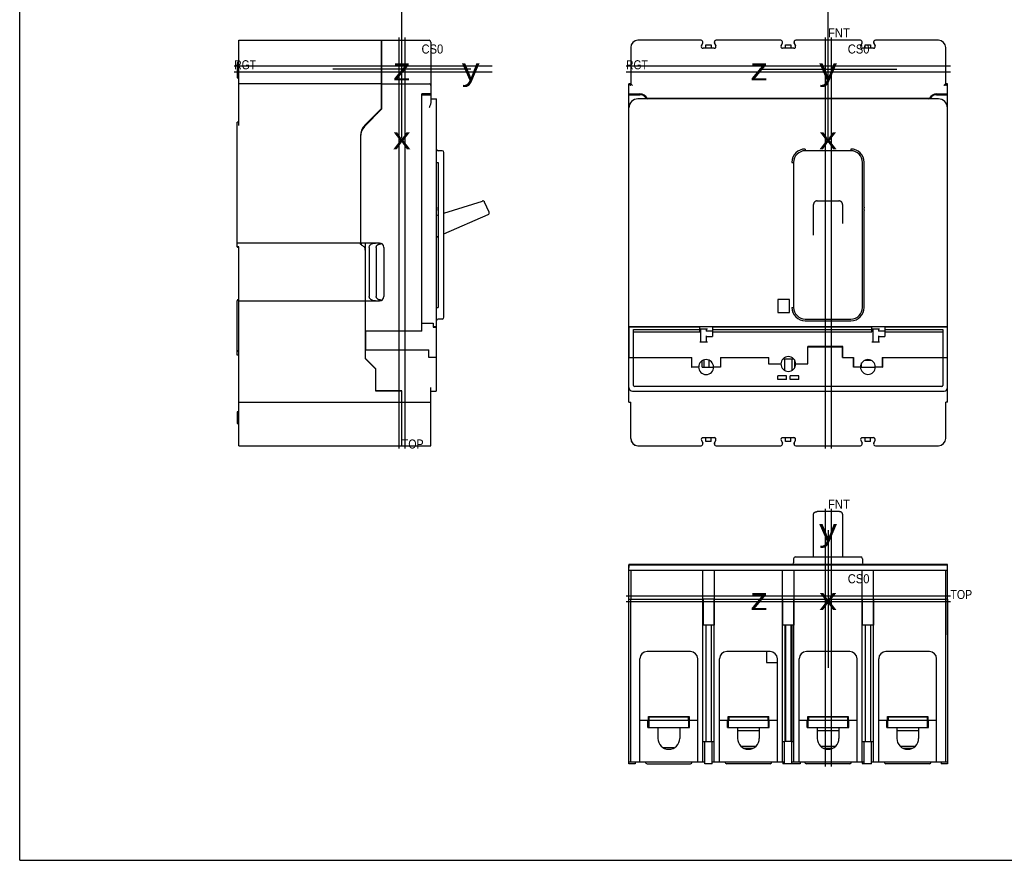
# Model space of a CAD drawing. Extents: x 0 to 34, y 0 to 22.
# Tile 1 of 5: x 0 to 17, y 0 to 14.5. Entities that reach past the tile are written whole.
import ezdxf
from ezdxf.enums import TextEntityAlignment as Align

# ---------------------------------------------------------------- set-up
doc = ezdxf.new("R2010")
doc.units = 0
doc.header["$LTSCALE"] = 1.87
doc.layers.get('0').update_dxf_attribs({"linetype": 'CONTINUOUS'})
doc.styles.add('TEXTSTYLE_0', font='txt', dxfattribs={"width": 0.8})

msp = doc.modelspace()

# ---------------------------------------------------------------- linework, layer by layer
at = {"color": 7, "linetype": 'CONTINUOUS'}
for q in [(0, 22), (34, 0)]:
    msp.add_line((0, 0), q, dxfattribs=at)
at = {"color": 2, "linetype": 'CONTINUOUS'}
for p, q in [((6.598, 12.47), (6.598, 14.85)), ((13.957, 12.47), (13.957, 14.85)), ((6.649, 14.21), (6.649, 7.111)), ((13.906, 14.21), (13.906, 7.111)), ((8.157, 13.609), (3.704, 13.609)), ((7.788, 13.66), (5.408, 13.66)), ((16.07, 13.609), (10.47, 13.609)), ((12.767, 13.66), (15.147, 13.66)), ((7.098, 13.234), (6.942, 13.234)), ((6.942, 13.22), (7.098, 13.22)), ((7.098, 13.234), (7.098, 13.22)), ((10.519, 13.234), (10.708, 13.234)), ((10.519, 13.22), (10.707, 13.22)), ((10.832, 13.16), (15.708, 13.16)), ((15.831, 13.22), (16.019, 13.22)), ((15.832, 13.234), (16.019, 13.234)), ((5.953, 12.67), (6.25, 12.977)), ((6.248, 12.983), (5.956, 12.691)), ((6.248, 12.983), (6.248, 12.975)), ((5.883, 12.514), (5.883, 10.647)), ((13.563, 12.283), (13.563, 12.253)), ((14.351, 12.283), (14.351, 12.253)), ((7.194, 12.053), (7.224, 12.053)), ((7.224, 12.053), (7.224, 9.547)), ((13.333, 12.053), (13.363, 12.053)), ((14.581, 11.279), (14.581, 12.053)), ((14.581, 9.547), (14.581, 11.222)), ((5.898, 10.66), (5.898, 10.63)), ((5.973, 10.535), (5.967, 10.535)), ((7.194, 9.547), (7.224, 9.547)), ((13.293, 9.682), (13.09, 9.682)), ((13.09, 9.682), (13.09, 9.461)), ((13.293, 9.461), (13.293, 9.682)), ((13.333, 9.547), (13.363, 9.547)), ((13.09, 9.461), (13.293, 9.461)), ((6.942, 9.275), (7.141, 9.275)), ((6.948, 9.269), (6.948, 9.275)), ((7.033, 9.269), (7.033, 9.275)), ((7.137, 9.207), (7.19, 9.207)), ((7.141, 9.275), (7.141, 9.213)), ((11.742, 9.207), (10.52, 9.207)), ((14.713, 9.207), (11.964, 9.207)), ((13.563, 9.317), (14.351, 9.317)), ((16.02, 9.207), (14.935, 9.207)), ((6.942, 9.135), (5.973, 9.135)), ((5.978, 8.815), (5.978, 9.135)), ((10.519, 9.135), (10.52, 9.135)), ((10.6, 9.127), (11.742, 9.127)), ((11.964, 9.127), (14.713, 9.127)), ((14.935, 9.127), (15.94, 9.127)), ((14.212, 8.875), (13.607, 8.875)), ((14.212, 8.681), (14.212, 8.875)), ((5.973, 8.815), (7.065, 8.815)), ((7.065, 8.681), (7.065, 8.815)), ((7.19, 8.681), (7.065, 8.681)), ((10.52, 8.681), (10.6, 8.681)), ((10.6, 8.681), (11.604, 8.681)), ((11.604, 8.518), (11.604, 8.681)), ((12.1, 8.681), (12.933, 8.681)), ((12.1, 8.681), (12.1, 8.518)), ((12.931, 8.681), (12.931, 8.571)), ((14.212, 8.681), (14.397, 8.681)), ((14.397, 8.518), (14.397, 8.681)), ((14.893, 8.681), (16.02, 8.681)), ((14.893, 8.681), (14.893, 8.518)), ((16.02, 8.681), (16.02, 8.815)), ((6.148, 8.488), (5.973, 8.663)), ((5.973, 8.658), (6.148, 8.483)), ((10.519, 7.91), (10.519, 8.658)), ((10.519, 8.658), (10.52, 8.658)), ((11.724, 8.518), (11.604, 8.518)), ((12.1, 8.518), (11.98, 8.518)), ((12.932, 8.655), (12.931, 8.655)), ((12.931, 8.571), (13.142, 8.571)), ((12.932, 8.622), (12.932, 8.66)), ((14.517, 8.518), (14.397, 8.518)), ((14.893, 8.518), (14.773, 8.518)), ((6.148, 8.1), (6.148, 8.488)), ((13.239, 8.364), (13.087, 8.364)), ((13.087, 8.302), (13.087, 8.364)), ((13.239, 8.302), (13.239, 8.364)), ((13.453, 8.364), (13.301, 8.364)), ((13.301, 8.302), (13.301, 8.364)), ((13.453, 8.302), (13.453, 8.364)), ((13.239, 8.302), (13.087, 8.302)), ((13.453, 8.302), (13.301, 8.302)), ((6.598, 8.105), (6.148, 8.105)), ((6.598, 8.1), (6.148, 8.1)), ((6.598, 7.16), (6.598, 8.1)), ((10.52, 7.91), (10.519, 7.91)), ((10.55, 7.285), (10.55, 7.91)), ((11.996, 7.204), (12.018, 7.255)), ((13.371, 7.204), (13.393, 7.255)), ((14.746, 7.204), (14.768, 7.255)), ((13.906, 6.071), (13.906, 1.619)), ((13.957, 5.702), (13.957, 3.322)), ((10.52, 4.512), (10.52, 5.104)), ((10.52, 5.104), (10.52, 5.104)), ((10.519, 4.512), (10.519, 5.055)), ((10.519, 5.055), (10.52, 5.055)), ((10.52, 5.051), (10.52, 5.051)), ((10.519, 4.856), (10.52, 4.856)), ((10.52, 4.852), (10.52, 4.852)), ((16.07, 4.563), (10.47, 4.563)), ((10.519, 4.512), (11.765, 4.512)), ((11.798, 4.512), (11.796, 4.512)), ((11.99, 4.512), (11.798, 4.512)), ((11.99, 4.512), (15.864, 4.512)), ((16.019, 4.512), (15.989, 4.512)), ((16.02, 3.892), (16.02, 4.512)), ((16.02, 4.512), (16.02, 3.883)), ((13.208, 4.062), (13.208, 2.049)), ((13.33, 4.062), (13.33, 2.049)), ((12.892, 3.605), (12.892, 3.418)), ((12.892, 3.418), (13.082, 3.418)), ((10.707, 2.418), (11.707, 2.418)), ((10.848, 2.293), (10.848, 2.418)), ((10.857, 2.418), (10.857, 2.483)), ((10.857, 2.483), (11.557, 2.483)), ((11.557, 2.483), (11.557, 2.418)), ((11.566, 2.293), (11.566, 2.418)), ((12.082, 2.418), (13.082, 2.418)), ((12.223, 2.293), (12.223, 2.418)), ((12.232, 2.483), (12.932, 2.483)), ((12.232, 2.418), (12.232, 2.483)), ((12.932, 2.418), (12.932, 2.483)), ((12.941, 2.293), (12.941, 2.418)), ((13.222, 2.543), (13.208, 2.543)), ((13.316, 2.418), (13.33, 2.418)), ((13.457, 2.418), (14.457, 2.418)), ((13.598, 2.293), (13.598, 2.418)), ((13.607, 2.483), (14.307, 2.483)), ((13.607, 2.418), (13.607, 2.483)), ((14.307, 2.418), (14.307, 2.483)), ((14.316, 2.293), (14.316, 2.418)), ((14.832, 2.418), (15.832, 2.418)), ((14.973, 2.293), (14.973, 2.418)), ((14.982, 2.483), (15.682, 2.483)), ((14.982, 2.418), (14.982, 2.483)), ((15.682, 2.418), (15.682, 2.483)), ((15.691, 2.293), (15.691, 2.418)), ((13.222, 2.049), (13.208, 2.049)), ((13.33, 2.049), (13.316, 2.049)), ((12.71, 1.968), (12.454, 1.968)), ((14.085, 1.968), (13.829, 1.968)), ((15.46, 1.968), (15.204, 1.968))]:
    msp.add_line(p, q, dxfattribs=at)
at = {"color": 6, "linetype": 'CONTINUOUS'}
for p, q in [((3.785, 12.692), (3.785, 14.16)), ((3.785, 14.16), (6.248, 14.16)), ((6.248, 12.983), (6.248, 14.16)), ((6.25, 12.977), (6.25, 14.16)), ((6.25, 14.16), (7.068, 14.16)), ((7.098, 14.13), (7.098, 13.234)), ((11.766, 14.16), (10.675, 14.16)), ((11.77, 14.064), (11.794, 14.119)), ((11.996, 14.119), (12.02, 14.064)), ((12.018, 14.066), (11.996, 14.117)), ((13.141, 14.16), (12.024, 14.16)), ((13.145, 14.064), (13.169, 14.119)), ((13.371, 14.119), (13.395, 14.064)), ((13.393, 14.066), (13.371, 14.117)), ((14.516, 14.16), (13.399, 14.16)), ((14.52, 14.064), (14.544, 14.119)), ((14.746, 14.119), (14.77, 14.064)), ((14.768, 14.066), (14.746, 14.117)), ((15.863, 14.16), (14.774, 14.16)), ((6.248, 14.051), (6.25, 14.051)), ((10.55, 14.035), (10.55, 13.41)), ((11.992, 14.022), (11.798, 14.022)), ((11.847, 14.022), (11.847, 14.085)), ((11.847, 14.085), (11.941, 14.085)), ((11.941, 14.085), (11.941, 14.022)), ((12.021, 14.045), (12.021, 14.053)), ((13.367, 14.022), (13.173, 14.022)), ((13.222, 14.022), (13.222, 14.085)), ((13.222, 14.085), (13.316, 14.085)), ((13.316, 14.085), (13.316, 14.022)), ((13.396, 14.045), (13.396, 14.053)), ((14.742, 14.022), (14.548, 14.022)), ((14.597, 14.022), (14.597, 14.085)), ((14.597, 14.085), (14.691, 14.085)), ((14.691, 14.085), (14.691, 14.022)), ((14.771, 14.045), (14.771, 14.053)), ((15.988, 13.41), (15.988, 14.035)), ((3.754, 13.775), (3.754, 13.515)), ((3.785, 13.775), (3.754, 13.775)), ((3.754, 13.515), (3.785, 13.515)), ((6.248, 13.41), (3.785, 13.41)), ((6.25, 13.41), (7.068, 13.41)), ((10.519, 8.658), (10.519, 13.41)), ((10.55, 13.41), (10.519, 13.41)), ((16.019, 13.41), (15.988, 13.41)), ((16.019, 9.213), (16.019, 13.41)), ((6.25, 13.15), (6.248, 13.15)), ((6.942, 9.135), (6.942, 13.234)), ((7.098, 13.22), (7.098, 13.086)), ((7.098, 13.15), (7.194, 13.15)), ((7.194, 9.213), (7.194, 13.15)), ((15.863, 13.15), (10.675, 13.15)), ((6.133, 12.855), (6.121, 12.855)), ((6.171, 12.905), (6.181, 12.905)), ((3.754, 10.595), (3.754, 12.747)), ((3.785, 12.747), (3.754, 12.747)), ((7.294, 12.253), (7.224, 12.253)), ((14.351, 12.253), (13.563, 12.253)), ((7.324, 9.377), (7.324, 12.223)), ((13.363, 12.053), (13.363, 9.547)), ((14.551, 9.547), (14.551, 12.053)), ((7.324, 11.175), (7.991, 11.385)), ((8.104, 11.193), (8.028, 11.368)), ((13.707, 10.795), (13.707, 11.327)), ((13.769, 11.387), (14.145, 11.387)), ((14.207, 11.327), (14.207, 10.998)), ((7.194, 11.134), (7.224, 11.144)), ((7.324, 10.819), (8.088, 11.152)), ((7.194, 10.763), (7.224, 10.776)), ((6.213, 10.66), (3.754, 10.66)), ((3.785, 10.595), (3.754, 10.595)), ((3.759, 10.586), (3.759, 10.595)), ((3.785, 10.571), (3.759, 10.586)), ((3.785, 7.16), (3.785, 10.595)), ((5.973, 8.658), (5.973, 10.66)), ((6.035, 10.585), (6.035, 9.735)), ((6.156, 10.585), (6.156, 9.735)), ((6.258, 10.645), (6.237, 10.645)), ((6.288, 10.585), (6.288, 9.735)), ((3.754, 8.721), (3.754, 9.659)), ((3.785, 9.66), (6.213, 9.66)), ((6.237, 9.675), (6.258, 9.675)), ((7.137, 9.269), (6.942, 9.269)), ((7.137, 9.269), (7.137, 9.207)), ((7.194, 9.213), (7.141, 9.213)), ((7.19, 9.207), (7.19, 8.102)), ((7.294, 9.347), (7.224, 9.347)), ((16.019, 9.213), (10.519, 9.213)), ((10.52, 9.213), (10.52, 8.681)), ((11.742, 9.127), (11.742, 9.207)), ((11.964, 9.207), (11.964, 9.045)), ((13.563, 9.347), (14.351, 9.347)), ((14.713, 9.127), (14.713, 9.207)), ((14.935, 9.207), (14.935, 9.045)), ((16.02, 9.269), (16.019, 9.269)), ((16.02, 8.681), (16.02, 9.269)), ((10.6, 8.681), (10.6, 9.167)), ((10.6, 9.167), (11.742, 9.167)), ((11.742, 9.178), (11.874, 9.178)), ((11.762, 8.946), (11.762, 9.171)), ((11.854, 9.171), (11.854, 9.135)), ((11.964, 9.137), (11.854, 9.137)), ((11.854, 9.059), (11.854, 8.946)), ((11.854, 9.045), (11.964, 9.045)), ((11.964, 9.167), (14.713, 9.167)), ((14.713, 9.178), (14.845, 9.178)), ((14.733, 8.946), (14.733, 9.171)), ((14.825, 9.171), (14.825, 9.135)), ((14.935, 9.137), (14.825, 9.137)), ((14.825, 9.059), (14.825, 8.946)), ((14.825, 9.045), (14.935, 9.045)), ((14.935, 9.167), (15.94, 9.167)), ((15.94, 9.167), (15.94, 8.681)), ((11.874, 8.946), (11.742, 8.946)), ((13.607, 8.571), (13.607, 8.875)), ((13.607, 8.867), (14.207, 8.867)), ((13.607, 8.571), (13.607, 8.867)), ((14.207, 8.681), (14.207, 8.867)), ((14.845, 8.946), (14.713, 8.946)), ((3.785, 8.721), (3.754, 8.721)), ((10.52, 7.91), (10.52, 8.681)), ((10.6, 8.202), (10.6, 8.681)), ((10.6, 8.681), (10.6, 8.681)), ((11.602, 8.681), (11.602, 8.518)), ((12.102, 8.681), (12.102, 8.518)), ((12.933, 8.571), (12.933, 8.681)), ((14.207, 8.681), (14.212, 8.681)), ((14.395, 8.681), (14.395, 8.518)), ((14.895, 8.681), (14.895, 8.518)), ((15.94, 8.681), (15.94, 8.202)), ((16.02, 8.681), (16.02, 8.681)), ((16.02, 7.91), (16.02, 8.681)), ((11.602, 8.518), (11.604, 8.518)), ((11.782, 8.518), (11.782, 8.624)), ((11.782, 8.518), (11.98, 8.518)), ((11.815, 8.518), (11.815, 8.64)), ((11.898, 8.637), (11.898, 8.518)), ((11.91, 8.631), (11.898, 8.631)), ((12.1, 8.66), (12.102, 8.66)), ((12.1, 8.518), (12.102, 8.518)), ((12.931, 8.66), (12.933, 8.66)), ((12.931, 8.622), (12.933, 8.622)), ((13.178, 8.66), (13.361, 8.66)), ((13.204, 8.66), (13.204, 8.462)), ((13.334, 8.66), (13.334, 8.461)), ((13.377, 8.64), (13.377, 8.502)), ((13.398, 8.571), (13.607, 8.571)), ((13.607, 8.66), (13.607, 8.66)), ((14.397, 8.66), (14.395, 8.66)), ((14.395, 8.539), (14.397, 8.539)), ((14.395, 8.518), (14.397, 8.518)), ((14.517, 8.518), (14.773, 8.518)), ((14.52, 8.539), (14.537, 8.539)), ((14.537, 8.518), (14.537, 8.588)), ((14.703, 8.631), (14.586, 8.631)), ((14.893, 8.66), (14.895, 8.66)), ((14.893, 8.518), (14.895, 8.518)), ((7.098, 7.16), (7.098, 8.162)), ((15.92, 8.182), (10.62, 8.182)), ((6.598, 8.1), (6.598, 8.105)), ((7.098, 8.102), (7.19, 8.102)), ((10.58, 8.102), (15.96, 8.102)), ((3.785, 7.91), (7.098, 7.91)), ((10.52, 7.91), (10.551, 7.91)), ((10.551, 7.285), (10.551, 7.91)), ((16.02, 7.91), (15.989, 7.91)), ((15.989, 7.285), (15.989, 7.91)), ((3.785, 7.745), (3.754, 7.745)), ((3.754, 7.745), (3.754, 7.545)), ((3.754, 7.545), (3.785, 7.545)), ((3.785, 7.16), (7.098, 7.16)), ((10.676, 7.16), (11.765, 7.16)), ((11.771, 7.255), (11.793, 7.204)), ((11.991, 7.298), (11.799, 7.298)), ((11.847, 7.235), (11.847, 7.298)), ((11.941, 7.235), (11.847, 7.235)), ((11.941, 7.235), (11.941, 7.298)), ((11.997, 7.204), (12.019, 7.255)), ((12.025, 7.16), (13.14, 7.16)), ((13.146, 7.255), (13.168, 7.204)), ((13.366, 7.298), (13.174, 7.298)), ((13.222, 7.235), (13.222, 7.298)), ((13.316, 7.235), (13.222, 7.235)), ((13.316, 7.235), (13.316, 7.298)), ((13.372, 7.204), (13.394, 7.255)), ((13.4, 7.16), (14.515, 7.16)), ((14.521, 7.255), (14.543, 7.204)), ((14.741, 7.298), (14.549, 7.298)), ((14.597, 7.235), (14.597, 7.298)), ((14.691, 7.235), (14.597, 7.235)), ((14.691, 7.235), (14.691, 7.298)), ((14.747, 7.204), (14.769, 7.255)), ((14.775, 7.16), (15.864, 7.16)), ((13.707, 5.238), (13.707, 5.978)), ((14.145, 6.021), (13.769, 6.021)), ((14.207, 5.978), (14.207, 5.238)), ((10.519, 5.108), (10.519, 5.055)), ((16.019, 5.108), (10.519, 5.108)), ((10.52, 4.512), (10.52, 5.104)), ((10.52, 5.104), (16.02, 5.104)), ((13.363, 5.208), (13.363, 5.138)), ((13.393, 5.238), (14.521, 5.238)), ((14.551, 5.208), (14.551, 5.138)), ((16.019, 5.104), (16.019, 5.108)), ((16.02, 4.512), (16.02, 5.104)), ((10.52, 5.012), (11.796, 5.012)), ((10.551, 5.012), (10.551, 4.512)), ((11.796, 4.512), (11.796, 5.012)), ((11.796, 5.012), (13.171, 5.012)), ((11.994, 4.512), (11.994, 5.012)), ((13.171, 4.512), (13.171, 5.012)), ((13.171, 5.012), (14.546, 5.012)), ((13.369, 4.512), (13.369, 5.012)), ((14.546, 5.012), (16.02, 5.012)), ((14.546, 4.512), (14.546, 5.012)), ((14.744, 4.512), (14.744, 5.012)), ((15.989, 4.512), (15.989, 5.012)), ((10.519, 1.668), (10.519, 4.512)), ((10.55, 1.699), (10.55, 4.512)), ((11.765, 4.512), (11.796, 4.512)), ((11.795, 1.699), (11.795, 4.512)), ((11.798, 4.512), (11.798, 4.062)), ((11.798, 4.512), (11.798, 4.512)), ((11.99, 4.512), (11.99, 4.062)), ((11.99, 4.512), (11.99, 4.512)), ((11.993, 1.699), (11.993, 4.512)), ((13.17, 1.699), (13.17, 4.512)), ((13.173, 4.512), (13.173, 4.062)), ((13.365, 4.512), (13.365, 4.062)), ((13.368, 1.699), (13.368, 4.512)), ((14.545, 1.699), (14.545, 4.512)), ((14.548, 4.512), (14.548, 4.062)), ((14.74, 4.512), (14.74, 4.062)), ((14.743, 1.699), (14.743, 4.512)), ((15.864, 4.512), (15.989, 4.512)), ((15.988, 1.699), (15.988, 4.512)), ((16.02, 4.512), (16.019, 4.512)), ((16.019, 4.512), (16.019, 1.668)), ((11.993, 4.062), (11.795, 4.062)), ((11.847, 4.062), (11.847, 2.049)), ((11.941, 4.062), (11.941, 2.049)), ((13.368, 4.062), (13.17, 4.062)), ((13.222, 4.062), (13.222, 2.049)), ((13.316, 4.062), (13.316, 2.049)), ((14.743, 4.062), (14.545, 4.062)), ((14.597, 4.062), (14.597, 2.049)), ((14.691, 4.062), (14.691, 2.049)), ((11.582, 3.605), (10.832, 3.605)), ((12.957, 3.605), (12.207, 3.605)), ((14.332, 3.605), (13.582, 3.605)), ((15.707, 3.605), (14.957, 3.605)), ((10.707, 1.699), (10.707, 3.48)), ((11.707, 1.699), (11.707, 3.48)), ((12.082, 1.699), (12.082, 3.48)), ((13.082, 1.699), (13.082, 3.48)), ((13.457, 1.699), (13.457, 3.48)), ((14.457, 1.699), (14.457, 3.48)), ((14.832, 1.699), (14.832, 3.48)), ((15.832, 1.699), (15.832, 3.48)), ((10.863, 2.418), (10.863, 2.293)), ((10.867, 2.418), (10.867, 2.483)), ((10.867, 2.48), (11.547, 2.48)), ((10.912, 2.483), (10.912, 2.48)), ((11.502, 2.483), (11.502, 2.48)), ((11.547, 2.418), (11.547, 2.483)), ((11.551, 2.293), (11.551, 2.418)), ((12.234, 2.474), (12.234, 2.418)), ((12.238, 2.48), (12.926, 2.48)), ((12.238, 2.293), (12.238, 2.48)), ((12.242, 2.48), (12.242, 2.418)), ((12.922, 2.418), (12.922, 2.48)), ((12.926, 2.293), (12.926, 2.48)), ((12.929, 2.474), (12.929, 2.418)), ((13.609, 2.474), (13.609, 2.418)), ((13.613, 2.48), (14.301, 2.48)), ((13.613, 2.293), (13.613, 2.48)), ((13.617, 2.48), (13.617, 2.418)), ((14.297, 2.418), (14.297, 2.48)), ((14.301, 2.293), (14.301, 2.48)), ((14.304, 2.474), (14.304, 2.418)), ((14.984, 2.474), (14.984, 2.418)), ((14.988, 2.48), (15.676, 2.48)), ((14.988, 2.293), (14.988, 2.48)), ((14.992, 2.48), (14.992, 2.418)), ((15.672, 2.418), (15.672, 2.48)), ((15.676, 2.293), (15.676, 2.48)), ((15.679, 2.474), (15.679, 2.418)), ((10.848, 2.293), (11.566, 2.293)), ((11.019, 2.293), (11.019, 2.105)), ((11.395, 2.293), (11.395, 2.105)), ((12.223, 2.293), (12.941, 2.293)), ((12.394, 2.293), (12.394, 2.105)), ((12.77, 2.234), (12.394, 2.234)), ((12.77, 2.293), (12.77, 2.105)), ((13.598, 2.293), (14.316, 2.293)), ((13.769, 2.293), (13.769, 2.105)), ((14.145, 2.234), (13.769, 2.234)), ((14.145, 2.293), (14.145, 2.105)), ((14.973, 2.293), (15.691, 2.293)), ((15.144, 2.293), (15.144, 2.105)), ((15.52, 2.234), (15.144, 2.234)), ((15.52, 2.293), (15.52, 2.105)), ((11.795, 2.049), (11.993, 2.049)), ((11.831, 1.668), (11.831, 2.049)), ((11.956, 1.668), (11.956, 2.049)), ((13.17, 2.049), (13.208, 2.049)), ((13.206, 1.668), (13.206, 2.049)), ((13.316, 2.049), (13.222, 2.049)), ((13.33, 2.049), (13.368, 2.049)), ((13.331, 1.668), (13.331, 2.049)), ((14.545, 2.049), (14.743, 2.049)), ((14.581, 1.668), (14.581, 2.049)), ((14.706, 1.668), (14.706, 2.049)), ((11.296, 1.94), (11.118, 1.94)), ((12.508, 1.934), (12.656, 1.934)), ((13.883, 1.934), (14.031, 1.934)), ((15.258, 1.934), (15.406, 1.934)), ((10.519, 1.699), (11.831, 1.699)), ((10.629, 1.668), (10.519, 1.668)), ((10.629, 1.699), (10.629, 1.668)), ((10.832, 1.668), (11.582, 1.668)), ((11.956, 1.668), (11.831, 1.668)), ((11.956, 1.699), (13.206, 1.699)), ((12.957, 1.668), (12.207, 1.668)), ((13.177, 1.699), (13.177, 1.668)), ((13.474, 1.668), (13.177, 1.668)), ((13.331, 1.699), (14.581, 1.699)), ((13.474, 1.699), (13.474, 1.668)), ((14.332, 1.668), (13.582, 1.668)), ((14.547, 1.699), (14.547, 1.673)), ((14.547, 1.673), (14.581, 1.673)), ((14.706, 1.668), (14.581, 1.668)), ((14.706, 1.699), (16.019, 1.699)), ((15.707, 1.668), (14.957, 1.668)), ((15.91, 1.699), (15.91, 1.668)), ((16.019, 1.668), (15.91, 1.668))]:
    msp.add_line(p, q, dxfattribs=at)
at = {"color": 1, "linetype": 'CONTINUOUS'}
for p, q in [((6.547, 14.21), (6.547, 7.111)), ((14.008, 14.21), (14.008, 7.111)), ((8.157, 13.711), (3.704, 13.711)), ((16.07, 13.711), (10.47, 13.711)), ((14.008, 6.071), (14.008, 1.619)), ((16.07, 4.461), (10.47, 4.461))]:
    msp.add_line(p, q, dxfattribs=at)
at = {"color": 6, "linetype": 'CONTINUOUS'}
for centre, radius, start, end in [((7.068, 14.13), 0.03, 0, 90), ((10.675, 14.035), 0.125, 90, 180), ((11.766, 14.13), 0.03, 336.9354, 90), ((12.024, 14.129), 0.031, 111.9936, 204), ((12.024, 14.13), 0.03, 90, 203.0646), ((13.141, 14.13), 0.03, 336.9354, 90), ((13.399, 14.129), 0.031, 111.9936, 204), ((13.399, 14.13), 0.03, 90, 203.0646), ((14.516, 14.13), 0.03, 336.9354, 90), ((14.774, 14.129), 0.031, 111.9936, 204), ((14.774, 14.13), 0.03, 90, 203.0646), ((15.863, 14.035), 0.125, 0, 90), ((11.798, 14.052), 0.03, 156.9354, 270), ((11.992, 14.052), 0.03, 270, 23.0646), ((11.99, 14.053), 0.031, 0, 24), ((13.173, 14.052), 0.03, 156.9354, 270), ((13.367, 14.052), 0.03, 270, 23.0646), ((13.365, 14.053), 0.031, 0, 24), ((14.548, 14.052), 0.03, 156.9354, 270), ((14.742, 14.052), 0.03, 270, 23.0646), ((14.74, 14.053), 0.031, 0, 24), ((7.068, 13.38), 0.03, 0, 90), ((10.675, 12.994), 0.156, 90, 180), ((15.863, 12.994), 0.156, 0, 90), ((7.294, 12.223), 0.03, 0, 90), ((13.563, 12.053), 0.2, 90, 180), ((14.351, 12.053), 0.2, 0, 90), ((8, 11.356), 0.031, 23.5, 107.4837), ((8.076, 11.18), 0.031, 293.5, 23.5), ((6.213, 10.585), 0.075, 0, 90), ((3.785, 9.659), 0.031, 90, 180), ((6.213, 9.735), 0.075, 270, 360), ((13.563, 9.547), 0.2, 180, 270), ((14.351, 9.547), 0.2, 270, 360), ((7.294, 9.377), 0.03, 270, 360), ((7.224, 9.317), 0.03, 90, 180), ((3.785, 8.812), 0.031, 180, 270), ((13.27, 8.571), 0.128, 0, 180), ((11.852, 8.518), 0.13, 180, 360), ((11.852, 8.518), 0.128, 0, 180), ((13.27, 8.571), 0.128, 180, 360), ((14.645, 8.518), 0.128, 0, 180), ((14.645, 8.518), 0.128, 180, 360), ((10.58, 8.162), 0.06, 180, 270), ((10.62, 8.202), 0.02, 180, 270), ((15.92, 8.202), 0.02, 270, 360), ((15.96, 8.162), 0.06, 270, 360), ((10.676, 7.285), 0.125, 180, 270), ((11.765, 7.191), 0.031, 270, 24.0283), ((11.799, 7.267), 0.031, 90, 204.0283), ((11.991, 7.267), 0.031, 335.9717, 90), ((12.025, 7.191), 0.031, 155.9717, 270), ((13.14, 7.191), 0.031, 270, 24.0283), ((13.174, 7.267), 0.031, 90, 204.0283), ((13.366, 7.267), 0.031, 335.9717, 90), ((13.4, 7.191), 0.031, 155.9717, 270), ((14.515, 7.191), 0.031, 270, 24.0283), ((14.549, 7.267), 0.031, 90, 204.0283), ((14.741, 7.267), 0.031, 335.9717, 90), ((14.775, 7.191), 0.031, 155.9717, 270), ((15.864, 7.285), 0.125, 270, 360), ((13.393, 5.208), 0.03, 90, 180), ((14.521, 5.208), 0.03, 0, 90), ((14.581, 5.138), 0.03, 180, 270), ((10.832, 3.48), 0.125, 90, 180), ((11.582, 3.48), 0.125, 0, 90), ((12.207, 3.48), 0.125, 90, 180), ((12.957, 3.48), 0.125, 0, 90), ((13.582, 3.48), 0.125, 90, 180), ((14.332, 3.48), 0.125, 0, 90), ((14.957, 3.48), 0.125, 90, 180), ((15.707, 3.48), 0.125, 0, 90), ((11.207, 2.105), 0.188, 180, 360), ((12.582, 2.105), 0.188, 180, 360), ((13.957, 2.105), 0.188, 180, 360), ((15.332, 2.105), 0.188, 180, 360), ((10.832, 1.699), 0.031, 180, 270), ((11.582, 1.699), 0.031, 270, 360), ((12.207, 1.699), 0.031, 180, 270), ((12.957, 1.699), 0.031, 270, 360), ((13.582, 1.699), 0.031, 180, 270), ((14.332, 1.699), 0.031, 270, 360), ((14.957, 1.699), 0.031, 180, 270), ((15.707, 1.699), 0.031, 270, 360)]:
    msp.add_arc(centre, radius, start, end, dxfattribs=at)
at = {"color": 2, "linetype": 'CONTINUOUS'}
for centre, radius, start, end in [((10.707, 13.09), 0.13, 34.2289, 90), ((10.708, 13.093), 0.141, 28.3709, 90), ((10.839, 13.18), 0.03, 214.2289, 270), ((15.699, 13.18), 0.03, 270, 325.7711), ((15.832, 13.093), 0.141, 90, 151.6291), ((15.831, 13.09), 0.13, 90, 145.7711), ((6.133, 12.514), 0.25, 135, 180), ((6.133, 12.496), 0.25, 136, 180), ((7.224, 12.283), 0.03, 180, 270), ((13.563, 12.053), 0.23, 90, 180), ((14.351, 12.053), 0.23, 0, 90), ((13.563, 9.547), 0.23, 180, 270), ((14.351, 9.547), 0.23, 270, 360), ((10.675, 7.285), 0.125, 180, 267.6728), ((11.99, 7.268), 0.031, 336, 88.1514), ((12.024, 7.191), 0.031, 156, 270), ((13.365, 7.268), 0.031, 336, 88.1514), ((13.399, 7.191), 0.031, 156, 270), ((14.74, 7.268), 0.031, 336, 88.1514), ((14.774, 7.191), 0.031, 156, 270), ((13.333, 5.138), 0.03, 270, 360)]:
    msp.add_arc(centre, radius, start, end, dxfattribs=at)
at = {"color": 6, "linetype": 'CONTINUOUS'}
for points, knots in [([(10.519, 13.41), (10.52, 13.41), (10.521, 13.408), (10.525, 13.404), (10.53, 13.399), (10.536, 13.393), (10.543, 13.387), (10.547, 13.383), (10.549, 13.38)], [0, 0, 0, 0, 0.052907, 0.183101, 0.360037, 0.564562, 0.782509, 1, 1, 1, 1]), ([(10.58, 13.38), (10.578, 13.383), (10.574, 13.387), (10.567, 13.393), (10.561, 13.399), (10.556, 13.404), (10.552, 13.408), (10.551, 13.41), (10.55, 13.41)], [0, 0, 0, 0, 0.217491, 0.435438, 0.639963, 0.816899, 0.947093, 1, 1, 1, 1]), ([(15.958, 13.38), (15.96, 13.383), (15.965, 13.387), (15.971, 13.393), (15.977, 13.399), (15.982, 13.404), (15.986, 13.408), (15.988, 13.41), (15.988, 13.41)], [0, 0, 0, 0, 0.217491, 0.435438, 0.639963, 0.816899, 0.947093, 1, 1, 1, 1]), ([(15.989, 13.38), (15.991, 13.383), (15.996, 13.387), (16.002, 13.393), (16.008, 13.399), (16.013, 13.404), (16.017, 13.408), (16.019, 13.41), (16.019, 13.41)], [0, 0, 0, 0, 0.217491, 0.435438, 0.639963, 0.816899, 0.947093, 1, 1, 1, 1]), ([(7.098, 13.086), (7.098, 13.079), (7.095, 13.064), (7.088, 13.041), (7.078, 13.018), (7.071, 13.002), (7.068, 12.994)], [0, 0, 0, 0, 0.228261, 0.475812, 0.735658, 1, 1, 1, 1]), ([(13.769, 11.387), (13.767, 11.387), (13.763, 11.386), (13.757, 11.386), (13.751, 11.384), (13.745, 11.382), (13.74, 11.38), (13.734, 11.377), (13.729, 11.373), (13.725, 11.369), (13.721, 11.364), (13.717, 11.36), (13.714, 11.355), (13.711, 11.349), (13.709, 11.344), (13.708, 11.338), (13.707, 11.332), (13.707, 11.329), (13.707, 11.327)], [0, 0, 0, 0, 0.057455, 0.122765, 0.187902, 0.25286, 0.317596, 0.382067, 0.446243, 0.51009, 0.57359, 0.636705, 0.699415, 0.761723, 0.823652, 0.885314, 0.946808, 1, 1, 1, 1]), ([(14.207, 11.327), (14.207, 11.329), (14.207, 11.332), (14.206, 11.338), (14.205, 11.344), (14.203, 11.349), (14.2, 11.355), (14.197, 11.36), (14.193, 11.364), (14.189, 11.369), (14.185, 11.373), (14.18, 11.377), (14.174, 11.38), (14.169, 11.382), (14.163, 11.384), (14.157, 11.386), (14.151, 11.386), (14.147, 11.387), (14.145, 11.387)], [0, 0, 0, 0, 0.053195, 0.114688, 0.176351, 0.23828, 0.300588, 0.363297, 0.426413, 0.489912, 0.553759, 0.617936, 0.682407, 0.747143, 0.812101, 0.877238, 0.942548, 1, 1, 1, 1]), ([(5.898, 10.63), (5.904, 10.627), (5.916, 10.62), (5.933, 10.609), (5.947, 10.596), (5.955, 10.586), (5.958, 10.581)], [0, 0, 0, 0, 0.270952, 0.527034, 0.769383, 1, 1, 1, 1]), ([(5.967, 10.535), (5.967, 10.539), (5.967, 10.546), (5.966, 10.557), (5.964, 10.566), (5.962, 10.574), (5.959, 10.579), (5.958, 10.581)], [0, 0, 0, 0, 0.238826, 0.457058, 0.655523, 0.835852, 1, 1, 1, 1]), ([(6.035, 10.585), (6.035, 10.591), (6.037, 10.604), (6.047, 10.622), (6.063, 10.638), (6.085, 10.65), (6.111, 10.658), (6.131, 10.66), (6.141, 10.66)], [0, 0, 0, 0, 0.124465, 0.26614, 0.420374, 0.593401, 0.785492, 1, 1, 1, 1]), ([(6.156, 10.585), (6.156, 10.591), (6.157, 10.602), (6.165, 10.616), (6.175, 10.626), (6.187, 10.634), (6.199, 10.64), (6.211, 10.643), (6.224, 10.645), (6.232, 10.645), (6.237, 10.645)], [0, 0, 0, 0, 0.150015, 0.286804, 0.416037, 0.539147, 0.656627, 0.771324, 0.885718, 1, 1, 1, 1]), ([(6.141, 9.66), (6.131, 9.66), (6.111, 9.662), (6.085, 9.671), (6.063, 9.683), (6.047, 9.699), (6.037, 9.717), (6.035, 9.73), (6.035, 9.735)], [0, 0, 0, 0, 0.214508, 0.406599, 0.579626, 0.73386, 0.875535, 1, 1, 1, 1]), ([(6.237, 9.675), (6.232, 9.675), (6.224, 9.676), (6.211, 9.678), (6.199, 9.681), (6.187, 9.687), (6.175, 9.694), (6.165, 9.705), (6.157, 9.719), (6.156, 9.73), (6.156, 9.735)], [0, 0, 0, 0, 0.114312, 0.228789, 0.343436, 0.460406, 0.582248, 0.710355, 0.847161, 1, 1, 1, 1]), ([(11.742, 9.178), (11.744, 9.178), (11.749, 9.178), (11.755, 9.176), (11.76, 9.174), (11.762, 9.172), (11.762, 9.171)], [0, 0, 0, 0, 0.33404, 0.633078, 0.854953, 1, 1, 1, 1]), ([(11.854, 9.171), (11.854, 9.172), (11.855, 9.174), (11.86, 9.176), (11.866, 9.178), (11.871, 9.178), (11.874, 9.178)], [0, 0, 0, 0, 0.145047, 0.366922, 0.66596, 1, 1, 1, 1]), ([(14.713, 9.178), (14.716, 9.178), (14.72, 9.178), (14.727, 9.176), (14.731, 9.174), (14.733, 9.172), (14.733, 9.171)], [0, 0, 0, 0, 0.33404, 0.633078, 0.854953, 1, 1, 1, 1]), ([(14.825, 9.171), (14.825, 9.172), (14.827, 9.174), (14.832, 9.176), (14.838, 9.178), (14.843, 9.178), (14.845, 9.178)], [0, 0, 0, 0, 0.145047, 0.366922, 0.66596, 1, 1, 1, 1]), ([(13.707, 5.978), (13.707, 5.979), (13.707, 5.982), (13.708, 5.986), (13.709, 5.99), (13.711, 5.994), (13.713, 5.998), (13.716, 6.002), (13.72, 6.006), (13.724, 6.009), (13.729, 6.012), (13.734, 6.015), (13.74, 6.017), (13.746, 6.019), (13.752, 6.02), (13.758, 6.021), (13.763, 6.021), (13.767, 6.021), (13.769, 6.021)], [0, 0, 0, 0, 0.049358, 0.098772, 0.147931, 0.201667, 0.256233, 0.311651, 0.377333, 0.440303, 0.501898, 0.57558, 0.648935, 0.722656, 0.795029, 0.865077, 0.933829, 1, 1, 1, 1]), ([(14.207, 5.978), (14.207, 5.979), (14.207, 5.982), (14.206, 5.986), (14.205, 5.99), (14.203, 5.994), (14.201, 5.998), (14.198, 6.002), (14.194, 6.006), (14.19, 6.009), (14.185, 6.012), (14.18, 6.015), (14.174, 6.017), (14.168, 6.019), (14.162, 6.02), (14.156, 6.021), (14.151, 6.021), (14.147, 6.021), (14.145, 6.021)], [0, 0, 0, 0, 0.049358, 0.098772, 0.147931, 0.201667, 0.256233, 0.311651, 0.377333, 0.440303, 0.501898, 0.57558, 0.648935, 0.722656, 0.795029, 0.865077, 0.933829, 1, 1, 1, 1])]:
    msp.add_open_spline(points, degree=3, knots=knots, dxfattribs=at)
at = {"color": 2, "linetype": 'CONTINUOUS'}
for points, knots in [([(7.194, 11.279), (7.194, 11.273), (7.194, 11.26), (7.194, 11.241), (7.194, 11.228), (7.194, 11.222)], [0, 0, 0, 0, 0.335881, 0.664119, 1, 1, 1, 1]), ([(14.581, 11.279), (14.579, 11.273), (14.577, 11.26), (14.577, 11.241), (14.579, 11.228), (14.581, 11.222)], [0, 0, 0, 0, 0.337476, 0.662524, 1, 1, 1, 1]), ([(5.898, 10.63), (5.895, 10.631), (5.89, 10.635), (5.885, 10.641), (5.883, 10.645), (5.883, 10.647)], [0, 0, 0, 0, 0.387967, 0.736963, 1, 1, 1, 1]), ([(12.234, 2.474), (12.234, 2.477), (12.234, 2.48), (12.235, 2.483), (12.235, 2.483)], [0, 0, 0, 0, 0.929643, 1, 1, 1, 1]), ([(12.928, 2.483), (12.928, 2.483), (12.929, 2.48), (12.929, 2.477), (12.929, 2.474)], [0, 0, 0, 0, 0.059504, 1, 1, 1, 1]), ([(13.609, 2.474), (13.609, 2.477), (13.609, 2.48), (13.61, 2.483), (13.61, 2.483)], [0, 0, 0, 0, 0.929643, 1, 1, 1, 1]), ([(14.303, 2.483), (14.303, 2.483), (14.304, 2.48), (14.304, 2.477), (14.304, 2.474)], [0, 0, 0, 0, 0.059504, 1, 1, 1, 1]), ([(14.984, 2.474), (14.984, 2.477), (14.984, 2.48), (14.985, 2.483), (14.985, 2.483)], [0, 0, 0, 0, 0.929643, 1, 1, 1, 1]), ([(15.678, 2.483), (15.678, 2.483), (15.679, 2.48), (15.679, 2.477), (15.679, 2.474)], [0, 0, 0, 0, 0.059504, 1, 1, 1, 1])]:
    msp.add_open_spline(points, degree=3, knots=knots, dxfattribs=at)
for points in [[(10.707, 2.42), (10.712, 2.419), (10.716, 2.418), (10.721, 2.418)], [(15.817, 2.418), (15.822, 2.418), (15.827, 2.419), (15.832, 2.42)]]:
    msp.add_open_spline(points, degree=3, dxfattribs=at)

# ---------------------------------------------------------------- texts
at = {"color": 2, "linetype": 'CONTINUOUS', "style": 'TEXTSTYLE_0'}
for s, p, p2 in [('FNT', (13.957, 14.21), (14.332, 14.21)), ('RGT', (3.704, 13.66), (4.079, 13.66)), ('RGT', (10.47, 13.66), (10.845, 13.66)), ('TOP', (6.598, 7.111), (6.973, 7.111)), ('FNT', (13.957, 6.071), (14.332, 6.071)), ('TOP', (16.07, 4.512), (16.445, 4.512))]:
    msp.add_text(s, height=0.1562, dxfattribs=at).set_placement(p, p2, align=Align.FIT)
at = {"color": 7, "linetype": 'CONTINUOUS', "style": 'TEXTSTYLE_0'}
for s, height, p, p2 in [('CS0', 0.1562, (6.938, 13.932), (7.313, 13.932)), ('CS0', 0.1562, (14.297, 13.932), (14.672, 13.932)), ('z', 0.384, (6.444, 13.468), (6.752, 13.468)), ('y', 0.384, (7.634, 13.468), (7.942, 13.468)), ('z', 0.384, (12.613, 13.468), (12.921, 13.468)), ('y', 0.384, (13.803, 13.468), (14.111, 13.468)), ('x', 0.384, (6.444, 12.278), (6.752, 12.278)), ('x', 0.384, (13.803, 12.278), (14.111, 12.278)), ('y', 0.384, (13.803, 5.51), (14.111, 5.51)), ('CS0', 0.1562, (14.297, 4.784), (14.672, 4.784)), ('z', 0.384, (12.613, 4.32), (12.921, 4.32)), ('x', 0.384, (13.803, 4.32), (14.111, 4.32))]:
    msp.add_text(s, height=height, dxfattribs=at).set_placement(p, p2, align=Align.FIT)

doc.saveas('drawing.dxf')
